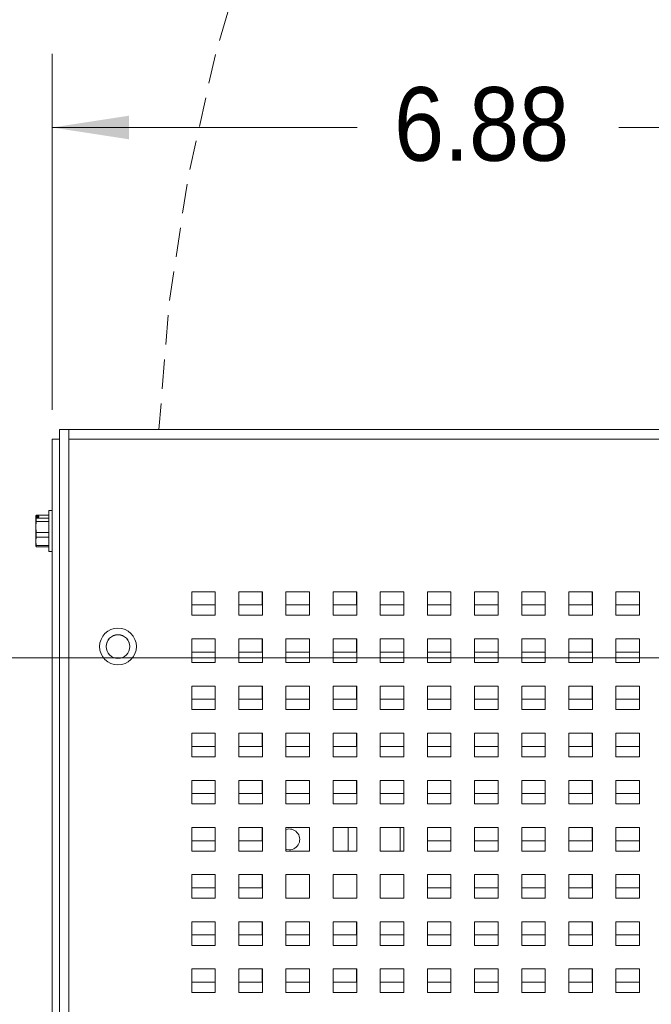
# Model space of a CAD drawing. Header units: inches. Extents: x 0 to 109, y 0 to 85.
# Tile 9 of 60: x 40 to 45, y 24 to 32. Entities that reach past the tile are written whole.
import ezdxf

# ---------------------------------------------------------------- set-up
doc = ezdxf.new("R2010")
doc.units = ezdxf.units.IN
doc.header["$MEASUREMENT"] = 0
doc.linetypes.add('HIDDEN', pattern=[0.075, 0.05, -0.025])
doc.styles.add('SLDTEXTSTYLE0', font='GOTHIC.TTF', dxfattribs={"width": 0.913})
doc.dimstyles.new('SLDDIMSTYLE0', dxfattribs={"dimtxt": 0.625, "dimasz": 0.65, "dimexe": 0, "dimexo": 0.0625, "dimgap": 0.15625, "dimtad": 0, "dimtih": 1, "dimtoh": 1, "dimrnd": 1e-09, "dimzin": 12, "dimdsep": 46, "dimtxsty": 'SLDTEXTSTYLE0', "dimsah": 1, "dimcen": 0.09, "dimadec": 0, "dimazin": 3, "dimtfac": 1, "dimtofl": 0, "dimtmove": 0, "dimatfit": 3, "dimfxl": 1, "dimfrac": 2, "dimtolj": 1, "dimtzin": 12, "dimarcsym": 0})
doc.dimstyles.new('SLDDIMSTYLE2', dxfattribs={"dimtxt": 0.625, "dimasz": 0.65, "dimexe": 0, "dimexo": 0.0625, "dimgap": 0.15625, "dimtad": 0, "dimtih": 1, "dimtoh": 1, "dimdec": 3, "dimrnd": 1e-09, "dimzin": 4, "dimdsep": 46, "dimtxsty": 'SLDTEXTSTYLE0', "dimblk1": 'NONE', "dimblk2": 'NONE', "dimsah": 1, "dimcen": 0, "dimadec": 0, "dimazin": 1, "dimtfac": 1, "dimtdec": 3, "dimtofl": 0, "dimtmove": 0, "dimatfit": 3, "dimldrblk": 'NONE', "dimfxl": 1, "dimfrac": 2, "dimtolj": 1, "dimtzin": 12, "dimarcsym": 0})
doc.dimstyles.new('SLDDIMSTYLE3', dxfattribs={"dimtxt": 0.625, "dimasz": 0.65, "dimexe": 0, "dimexo": 0.0625, "dimgap": 0.15625, "dimtad": 0, "dimtih": 1, "dimtoh": 1, "dimdec": 3, "dimrnd": 1e-09, "dimzin": 12, "dimdsep": 46, "dimtxsty": 'SLDTEXTSTYLE0', "dimblk1": 'NONE', "dimblk2": 'NONE', "dimsah": 1, "dimcen": 0, "dimadec": 0, "dimazin": 3, "dimtfac": 1, "dimtdec": 3, "dimtofl": 0, "dimtmove": 0, "dimatfit": 3, "dimldrblk": 'NONE', "dimfxl": 1, "dimfrac": 2, "dimtolj": 1, "dimtzin": 12, "dimarcsym": 0})
doc.dimstyles.new('SLDDIMSTYLE5', dxfattribs={"dimtxt": 0.625, "dimasz": 0.65, "dimexe": 0, "dimexo": 0.0625, "dimgap": 0.15625, "dimtad": 0, "dimtih": 1, "dimtoh": 1, "dimrnd": 1e-09, "dimzin": 12, "dimdsep": 46, "dimtxsty": 'SLDTEXTSTYLE0', "dimsah": 1, "dimcen": 0, "dimadec": 0, "dimazin": 3, "dimtfac": 1, "dimtofl": 0, "dimtmove": 0, "dimatfit": 3, "dimfxl": 1, "dimfrac": 2, "dimtolj": 1, "dimtzin": 12, "dimarcsym": 0})

# ---------------------------------------------------------------- blocks, each defined once
blk = doc.blocks.new('_D_5')
at = {"color": 7, "linetype": 'Continuous', "lineweight": 0, "ltscale": 5}
blk.add_line((59.2861, 62.9704), (60.5361, 62.9704), dxfattribs=at)
at = {"color": 7, "linetype": 'Continuous', "lineweight": 0, "ltscale": 5, "char_height": 0.625, "attachment_point": 1, "style": 'SLDTEXTSTYLE0'}
for s, insert in [('2x', (60.8486, 63.3226)), ('%%c', (61.7105, 63.313)), ('.750', (62.5575, 63.313))]:
    blk.add_mtext(s, dxfattribs=dict(at, insert=insert))
blk = doc.blocks.new('_NONE')
blk = doc.blocks.new('_D_6')
at = {"color": 7, "linetype": 'Continuous', "lineweight": 0, "ltscale": 5}
blk.add_line((59.1721, 53.977), (60.4221, 53.977), dxfattribs=at)
at = {"color": 7, "linetype": 'Continuous', "lineweight": 0, "ltscale": 5, "char_height": 0.625, "attachment_point": 1, "style": 'SLDTEXTSTYLE0'}
for s, insert in [('2x ', (60.7346, 54.3292)), ('%%c', (61.8275, 54.3197)), ('.312', (62.6714, 54.3197))]:
    blk.add_mtext(s, dxfattribs=dict(at, insert=insert))
blk = doc.blocks.new('_D_14')
at = {"color": 7, "linetype": 'Continuous', "lineweight": 0, "ltscale": 5}
for p, q in [((45.9906, 40.7212), (44.7406, 40.7212)), ((46.6676, 39.8974), (45.9906, 40.7212)), ((56.4548, 27.9879), (46.6676, 39.8974))]:
    blk.add_line(p, q, dxfattribs=at)
blk.add_solid([(46.6676, 39.8974), (47.003, 39.3317), (47.1576, 39.4587)], dxfattribs=at)
at = {"color": 7, "linetype": 'Continuous', "lineweight": 0, "ltscale": 5, "char_height": 0.625, "attachment_point": 1, "style": 'SLDTEXTSTYLE0'}
for s, insert in [('R', (41.9217, 41.0639)), ('15.42', (42.3774, 41.0639))]:
    blk.add_mtext(s, dxfattribs=dict(at, insert=insert))
blk = doc.blocks.new('_D_17')
at = {"color": 7, "linetype": 'Continuous', "lineweight": 0, "ltscale": 5}
for p, q in [((46.782, 26.7439), (35.3702, 26.7439)), ((35.9952, 26.7439), (35.9952, 22.1213)), ((35.9952, 15.7302), (35.9952, 21.2098)), ((38.8948, 15.7302), (35.3702, 15.7302))]:
    blk.add_line(p, q, dxfattribs=at)
for points in [[(35.9952, 26.7439), (35.8952, 26.0939), (36.0952, 26.0939)], [(35.9952, 15.7302), (36.0952, 16.3802), (35.8952, 16.3802)]]:
    blk.add_solid(points, dxfattribs=at)
at = {"color": 7, "linetype": 'Continuous', "lineweight": 0, "ltscale": 5, "insert": (34.9699, 22.0082), "char_height": 0.625, "attachment_point": 1, "style": 'SLDTEXTSTYLE0'}
blk.add_mtext('11.01', dxfattribs=at)
blk = doc.blocks.new('_D_18')
at = {"color": 7, "linetype": 'Continuous', "lineweight": 0, "ltscale": 5}
for p, q in [((40.1498, 28.8481), (40.1498, 31.8672)), ((47.032, 27.7669), (47.032, 31.8672)), ((40.1498, 31.2422), (42.7374, 31.2422)), ((47.032, 31.2422), (44.9574, 31.2422))]:
    blk.add_line(p, q, dxfattribs=at)
for points in [[(40.1498, 31.2422), (40.7998, 31.1422), (40.7998, 31.3422)], [(47.032, 31.2422), (46.382, 31.3422), (46.382, 31.1422)]]:
    blk.add_solid(points, dxfattribs=at)
at = {"color": 7, "linetype": 'Continuous', "lineweight": 0, "ltscale": 5, "insert": (43.0499, 31.5848), "char_height": 0.625, "attachment_point": 1, "style": 'SLDTEXTSTYLE0'}
blk.add_mtext('6.88', dxfattribs=at)

msp = doc.modelspace()

# ---------------------------------------------------------------- linework, layer by layer
at = {"color": 7, "linetype": 'Continuous', "lineweight": 15, "ltscale": 5}
for p, q in [((40.2096, 28.6181), (40.2096, 28.6779)), ((40.2096, 28.6779), (40.21, 28.6779)), ((40.21, 28.6789), (40.2898, 28.6789)), ((40.21, 15.8039), (40.21, 28.6789)), ((40.2898, 28.6789), (40.2898, 28.5991)), ((40.2898, 28.6789), (57.3748, 28.6789)), ((40.1498, 28.5981), (40.2096, 28.5981)), ((40.1498, 28.5981), (40.1498, 16.1583)), ((40.21, 28.6181), (40.2096, 28.6181)), ((40.2096, 28.6181), (40.2096, 28.5981)), ((40.2096, 28.5981), (40.2096, 16.1979)), ((40.21, 28.5981), (40.2096, 28.5981)), ((40.2898, 28.5991), (40.2898, 15.8039)), ((57.3748, 28.5991), (40.2898, 28.5991)), ((40.1498, 27.9929), (40.1216, 27.9929)), ((40.1216, 27.9929), (40.1216, 27.6449)), ((40.0106, 27.9476), (40.0088, 27.9439)), ((40.0088, 27.9431), (40.0093, 27.944)), ((40.0088, 27.9431), (40.0088, 27.9439)), ((40.0088, 27.9431), (40.0088, 27.9356)), ((40.0093, 27.9365), (40.0088, 27.9356)), ((40.0088, 27.8537), (40.0088, 27.9356)), ((40.0132, 27.9011), (40.0088, 27.8537)), ((40.037, 27.944), (40.0093, 27.944)), ((40.0093, 27.9365), (40.0132, 27.9285)), ((40.037, 27.9365), (40.0093, 27.9365)), ((40.1216, 27.9521), (40.0132, 27.9521)), ((40.0132, 27.9285), (40.0132, 27.9011)), ((40.0132, 27.9285), (40.1216, 27.9285)), ((40.1216, 27.9011), (40.0132, 27.9011)), ((40.037, 27.9365), (40.037, 27.944)), ((40.21, 27.8998), (40.2097, 27.9004)), ((40.0088, 27.8537), (40.0132, 27.8063)), ((40.0088, 27.7323), (40.0088, 27.8537)), ((40.2096, 27.8703), (40.21, 27.8652)), ((40.0132, 27.768), (40.0088, 27.7323)), ((40.0088, 27.7323), (40.0132, 27.6967)), ((40.0088, 27.6939), (40.0088, 27.7323)), ((40.0132, 27.8063), (40.1216, 27.8063)), ((40.0132, 27.8063), (40.0132, 27.768)), ((40.1216, 27.768), (40.0132, 27.768)), ((40.2096, 27.7538), (40.21, 27.7538)), ((40.0088, 27.6939), (40.0106, 27.6902)), ((40.0132, 27.6857), (40.011, 27.6903)), ((40.0132, 27.6967), (40.1216, 27.6967)), ((40.0132, 27.6967), (40.0132, 27.6857)), ((40.1216, 27.6857), (40.0132, 27.6857)), ((40.1216, 27.6449), (40.1498, 27.6449)), ((41.5325, 27.3039), (41.3325, 27.3039)), ((41.3325, 27.3039), (41.3325, 27.1039)), ((41.5318, 27.1919), (41.5318, 27.3039)), ((41.5325, 27.1039), (41.5325, 27.3039)), ((41.9325, 27.3039), (41.7325, 27.3039)), ((41.7325, 27.3039), (41.7325, 27.1039)), ((41.9318, 27.1919), (41.9318, 27.3039)), ((41.9325, 27.1039), (41.9325, 27.3039)), ((42.3325, 27.3039), (42.1325, 27.3039)), ((42.1325, 27.3039), (42.1325, 27.1039)), ((42.3318, 27.1919), (42.3318, 27.3039)), ((42.3325, 27.1039), (42.3325, 27.3039)), ((42.7325, 27.3039), (42.5325, 27.3039)), ((42.5325, 27.3039), (42.5325, 27.1039)), ((42.7318, 27.1919), (42.7318, 27.3039)), ((42.7325, 27.1039), (42.7325, 27.3039)), ((43.1325, 27.3039), (42.9325, 27.3039)), ((42.9325, 27.3039), (42.9325, 27.1039)), ((43.1318, 27.1919), (43.1318, 27.3039)), ((43.1325, 27.1039), (43.1325, 27.3039)), ((43.5325, 27.3039), (43.3325, 27.3039)), ((43.3325, 27.3039), (43.3325, 27.1039)), ((43.5318, 27.1919), (43.5318, 27.3039)), ((43.5325, 27.1039), (43.5325, 27.3039)), ((43.9325, 27.3039), (43.7325, 27.3039)), ((43.7325, 27.3039), (43.7325, 27.1039)), ((43.9318, 27.1919), (43.9318, 27.3039)), ((43.9325, 27.1039), (43.9325, 27.3039)), ((44.3325, 27.3039), (44.1325, 27.3039)), ((44.1325, 27.3039), (44.1325, 27.1039)), ((44.3318, 27.1919), (44.3318, 27.3039)), ((44.3325, 27.1039), (44.3325, 27.3039)), ((44.7325, 27.3039), (44.5325, 27.3039)), ((44.5325, 27.3039), (44.5325, 27.1039)), ((44.7318, 27.1919), (44.7318, 27.3039)), ((44.7325, 27.1039), (44.7325, 27.3039)), ((45.1325, 27.3039), (44.9325, 27.3039)), ((44.9325, 27.3039), (44.9325, 27.1039)), ((45.1318, 27.1919), (45.1318, 27.3039)), ((45.1325, 27.1039), (45.1325, 27.3039)), ((41.3325, 27.1919), (41.5318, 27.1919)), ((41.7325, 27.1919), (41.9318, 27.1919)), ((42.1325, 27.1919), (42.3318, 27.1919)), ((42.5325, 27.1919), (42.7318, 27.1919)), ((42.9325, 27.1919), (43.1318, 27.1919)), ((43.3325, 27.1919), (43.5318, 27.1919)), ((43.7325, 27.1919), (43.9318, 27.1919)), ((44.1325, 27.1919), (44.3318, 27.1919)), ((44.5325, 27.1919), (44.7318, 27.1919)), ((44.9325, 27.1919), (45.1318, 27.1919)), ((41.3325, 27.1039), (41.5325, 27.1039)), ((41.7325, 27.1039), (41.9325, 27.1039)), ((42.1325, 27.1039), (42.3325, 27.1039)), ((42.5325, 27.1039), (42.7325, 27.1039)), ((42.9325, 27.1039), (43.1325, 27.1039)), ((43.3325, 27.1039), (43.5325, 27.1039)), ((43.7325, 27.1039), (43.9325, 27.1039)), ((44.1325, 27.1039), (44.3325, 27.1039)), ((44.5325, 27.1039), (44.7325, 27.1039)), ((44.9325, 27.1039), (45.1325, 27.1039)), ((41.5325, 26.9039), (41.3325, 26.9039)), ((41.3325, 26.9039), (41.3325, 26.7039)), ((41.5318, 26.7919), (41.5318, 26.9039)), ((41.5325, 26.7039), (41.5325, 26.9039)), ((41.9325, 26.9039), (41.7325, 26.9039)), ((41.7325, 26.9039), (41.7325, 26.7039)), ((41.9318, 26.7919), (41.9318, 26.9039)), ((41.9325, 26.7039), (41.9325, 26.9039)), ((42.3325, 26.9039), (42.1325, 26.9039)), ((42.1325, 26.9039), (42.1325, 26.7039)), ((42.3318, 26.7919), (42.3318, 26.9039)), ((42.3325, 26.7039), (42.3325, 26.9039)), ((42.7325, 26.9039), (42.5325, 26.9039)), ((42.5325, 26.9039), (42.5325, 26.7039)), ((42.7318, 26.7919), (42.7318, 26.9039)), ((42.7325, 26.7039), (42.7325, 26.9039)), ((43.1325, 26.9039), (42.9325, 26.9039)), ((42.9325, 26.9039), (42.9325, 26.7039)), ((43.1318, 26.7919), (43.1318, 26.9039)), ((43.1325, 26.7039), (43.1325, 26.9039)), ((43.5325, 26.9039), (43.3325, 26.9039)), ((43.3325, 26.9039), (43.3325, 26.7039)), ((43.5318, 26.7919), (43.5318, 26.9039)), ((43.5325, 26.7039), (43.5325, 26.9039)), ((43.9325, 26.9039), (43.7325, 26.9039)), ((43.7325, 26.9039), (43.7325, 26.7039)), ((43.9318, 26.7919), (43.9318, 26.9039)), ((43.9325, 26.7039), (43.9325, 26.9039)), ((44.3325, 26.9039), (44.1325, 26.9039)), ((44.1325, 26.9039), (44.1325, 26.7039)), ((44.3318, 26.7919), (44.3318, 26.9039)), ((44.3325, 26.7039), (44.3325, 26.9039)), ((44.7325, 26.9039), (44.5325, 26.9039)), ((44.5325, 26.9039), (44.5325, 26.7039)), ((44.7318, 26.7919), (44.7318, 26.9039)), ((44.7325, 26.7039), (44.7325, 26.9039)), ((45.1325, 26.9039), (44.9325, 26.9039)), ((44.9325, 26.9039), (44.9325, 26.7039)), ((45.1318, 26.7919), (45.1318, 26.9039)), ((45.1325, 26.7039), (45.1325, 26.9039)), ((41.3325, 26.7919), (41.5318, 26.7919)), ((41.7325, 26.7919), (41.9318, 26.7919)), ((42.1325, 26.7919), (42.3318, 26.7919)), ((42.5325, 26.7919), (42.7318, 26.7919)), ((42.9325, 26.7919), (43.1318, 26.7919)), ((43.3325, 26.7919), (43.5318, 26.7919)), ((43.7325, 26.7919), (43.9318, 26.7919)), ((44.1325, 26.7919), (44.3318, 26.7919)), ((44.5325, 26.7919), (44.7318, 26.7919)), ((44.9325, 26.7919), (45.1318, 26.7919)), ((41.3325, 26.7039), (41.5325, 26.7039)), ((41.7325, 26.7039), (41.9325, 26.7039)), ((42.1325, 26.7039), (42.3325, 26.7039)), ((42.5325, 26.7039), (42.7325, 26.7039)), ((42.9325, 26.7039), (43.1325, 26.7039)), ((43.3325, 26.7039), (43.5325, 26.7039)), ((43.7325, 26.7039), (43.9325, 26.7039)), ((44.1325, 26.7039), (44.3325, 26.7039)), ((44.5325, 26.7039), (44.7325, 26.7039)), ((44.9325, 26.7039), (45.1325, 26.7039)), ((41.5325, 26.5039), (41.3325, 26.5039)), ((41.3325, 26.5039), (41.3325, 26.3039)), ((41.5318, 26.3919), (41.5318, 26.5039)), ((41.5325, 26.3039), (41.5325, 26.5039)), ((41.9325, 26.5039), (41.7325, 26.5039)), ((41.7325, 26.5039), (41.7325, 26.3039)), ((41.9318, 26.3919), (41.9318, 26.5039)), ((41.9325, 26.3039), (41.9325, 26.5039)), ((42.3325, 26.5039), (42.1325, 26.5039)), ((42.1325, 26.5039), (42.1325, 26.3039)), ((42.3318, 26.3919), (42.3318, 26.5039)), ((42.3325, 26.3039), (42.3325, 26.5039)), ((42.7325, 26.5039), (42.5325, 26.5039)), ((42.5325, 26.5039), (42.5325, 26.3039)), ((42.7318, 26.3919), (42.7318, 26.5039)), ((42.7325, 26.3039), (42.7325, 26.5039)), ((43.1325, 26.5039), (42.9325, 26.5039)), ((42.9325, 26.5039), (42.9325, 26.3039)), ((43.1318, 26.3919), (43.1318, 26.5039)), ((43.1325, 26.3039), (43.1325, 26.5039)), ((43.5325, 26.5039), (43.3325, 26.5039)), ((43.3325, 26.5039), (43.3325, 26.3039)), ((43.5318, 26.3919), (43.5318, 26.5039)), ((43.5325, 26.3039), (43.5325, 26.5039)), ((43.9325, 26.5039), (43.7325, 26.5039)), ((43.7325, 26.5039), (43.7325, 26.3039)), ((43.9318, 26.3919), (43.9318, 26.5039)), ((43.9325, 26.3039), (43.9325, 26.5039)), ((44.3325, 26.5039), (44.1325, 26.5039)), ((44.1325, 26.5039), (44.1325, 26.3039)), ((44.3318, 26.3919), (44.3318, 26.5039)), ((44.3325, 26.3039), (44.3325, 26.5039)), ((44.7325, 26.5039), (44.5325, 26.5039)), ((44.5325, 26.5039), (44.5325, 26.3039)), ((44.7318, 26.3919), (44.7318, 26.5039)), ((44.7325, 26.3039), (44.7325, 26.5039)), ((45.1325, 26.5039), (44.9325, 26.5039)), ((44.9325, 26.5039), (44.9325, 26.3039)), ((45.1318, 26.3919), (45.1318, 26.5039)), ((45.1325, 26.3039), (45.1325, 26.5039)), ((41.3325, 26.3919), (41.5318, 26.3919)), ((41.7325, 26.3919), (41.9318, 26.3919)), ((42.1325, 26.3919), (42.3318, 26.3919)), ((42.5325, 26.3919), (42.7318, 26.3919)), ((42.9325, 26.3919), (43.1318, 26.3919)), ((43.3325, 26.3919), (43.5318, 26.3919)), ((43.7325, 26.3919), (43.9318, 26.3919)), ((44.1325, 26.3919), (44.3318, 26.3919)), ((44.5325, 26.3919), (44.7318, 26.3919)), ((44.9325, 26.3919), (45.1318, 26.3919)), ((41.3325, 26.3039), (41.5325, 26.3039)), ((41.7325, 26.3039), (41.9325, 26.3039)), ((42.1325, 26.3039), (42.3325, 26.3039)), ((42.5325, 26.3039), (42.7325, 26.3039)), ((42.9325, 26.3039), (43.1325, 26.3039)), ((43.3325, 26.3039), (43.5325, 26.3039)), ((43.7325, 26.3039), (43.9325, 26.3039)), ((44.1325, 26.3039), (44.3325, 26.3039)), ((44.5325, 26.3039), (44.7325, 26.3039)), ((44.9325, 26.3039), (45.1325, 26.3039)), ((41.5325, 26.1039), (41.3325, 26.1039)), ((41.3325, 26.1039), (41.3325, 25.9039)), ((41.5318, 25.9919), (41.5318, 26.1039)), ((41.5325, 25.9039), (41.5325, 26.1039)), ((41.9325, 26.1039), (41.7325, 26.1039)), ((41.7325, 26.1039), (41.7325, 25.9039)), ((41.9318, 25.9919), (41.9318, 26.1039)), ((41.9325, 25.9039), (41.9325, 26.1039)), ((42.3325, 26.1039), (42.1325, 26.1039)), ((42.1325, 26.1039), (42.1325, 25.9039)), ((42.3318, 25.9919), (42.3318, 26.1039)), ((42.3325, 25.9039), (42.3325, 26.1039)), ((42.7325, 26.1039), (42.5325, 26.1039)), ((42.5325, 26.1039), (42.5325, 25.9039)), ((42.7318, 25.9919), (42.7318, 26.1039)), ((42.7325, 25.9039), (42.7325, 26.1039)), ((43.1325, 26.1039), (42.9325, 26.1039)), ((42.9325, 26.1039), (42.9325, 25.9039)), ((43.1318, 25.9919), (43.1318, 26.1039)), ((43.1325, 25.9039), (43.1325, 26.1039)), ((43.5325, 26.1039), (43.3325, 26.1039)), ((43.3325, 26.1039), (43.3325, 25.9039)), ((43.5318, 25.9919), (43.5318, 26.1039)), ((43.5325, 25.9039), (43.5325, 26.1039)), ((43.9325, 26.1039), (43.7325, 26.1039)), ((43.7325, 26.1039), (43.7325, 25.9039)), ((43.9318, 25.9919), (43.9318, 26.1039)), ((43.9325, 25.9039), (43.9325, 26.1039)), ((44.3325, 26.1039), (44.1325, 26.1039)), ((44.1325, 26.1039), (44.1325, 25.9039)), ((44.3318, 25.9919), (44.3318, 26.1039)), ((44.3325, 25.9039), (44.3325, 26.1039)), ((44.7325, 26.1039), (44.5325, 26.1039)), ((44.5325, 26.1039), (44.5325, 25.9039)), ((44.7318, 25.9919), (44.7318, 26.1039)), ((44.7325, 25.9039), (44.7325, 26.1039)), ((45.1325, 26.1039), (44.9325, 26.1039)), ((44.9325, 26.1039), (44.9325, 25.9039)), ((45.1318, 25.9919), (45.1318, 26.1039)), ((45.1325, 25.9039), (45.1325, 26.1039)), ((41.3325, 25.9919), (41.5318, 25.9919)), ((41.7325, 25.9919), (41.9318, 25.9919)), ((42.1325, 25.9919), (42.3318, 25.9919)), ((42.5325, 25.9919), (42.7318, 25.9919)), ((42.9325, 25.9919), (43.1318, 25.9919)), ((43.3325, 25.9919), (43.5318, 25.9919)), ((43.7325, 25.9919), (43.9318, 25.9919)), ((44.1325, 25.9919), (44.3318, 25.9919)), ((44.5325, 25.9919), (44.7318, 25.9919)), ((44.9325, 25.9919), (45.1318, 25.9919)), ((41.3325, 25.9039), (41.5325, 25.9039)), ((41.7325, 25.9039), (41.9325, 25.9039)), ((42.1325, 25.9039), (42.3325, 25.9039)), ((42.5325, 25.9039), (42.7325, 25.9039)), ((42.9325, 25.9039), (43.1325, 25.9039)), ((43.3325, 25.9039), (43.5325, 25.9039)), ((43.7325, 25.9039), (43.9325, 25.9039)), ((44.1325, 25.9039), (44.3325, 25.9039)), ((44.5325, 25.9039), (44.7325, 25.9039)), ((44.9325, 25.9039), (45.1325, 25.9039)), ((41.5325, 25.7039), (41.3325, 25.7039)), ((41.3325, 25.7039), (41.3325, 25.5039)), ((41.5318, 25.5919), (41.5318, 25.7039)), ((41.5325, 25.5039), (41.5325, 25.7039)), ((41.9325, 25.7039), (41.7325, 25.7039)), ((41.7325, 25.7039), (41.7325, 25.5039)), ((41.9318, 25.5919), (41.9318, 25.7039)), ((41.9325, 25.5039), (41.9325, 25.7039)), ((42.3325, 25.7039), (42.1325, 25.7039)), ((42.1325, 25.7039), (42.1325, 25.5039)), ((42.3318, 25.5919), (42.3318, 25.7039)), ((42.3325, 25.5039), (42.3325, 25.7039)), ((42.7325, 25.7039), (42.5325, 25.7039)), ((42.5325, 25.7039), (42.5325, 25.5039)), ((42.7318, 25.5919), (42.7318, 25.7039)), ((42.7325, 25.5039), (42.7325, 25.7039)), ((43.1325, 25.7039), (42.9325, 25.7039)), ((42.9325, 25.7039), (42.9325, 25.5039)), ((43.1318, 25.5919), (43.1318, 25.7039)), ((43.1325, 25.5039), (43.1325, 25.7039)), ((43.5325, 25.7039), (43.3325, 25.7039)), ((43.3325, 25.7039), (43.3325, 25.5039)), ((43.5318, 25.5919), (43.5318, 25.7039)), ((43.5325, 25.5039), (43.5325, 25.7039)), ((43.9325, 25.7039), (43.7325, 25.7039)), ((43.7325, 25.7039), (43.7325, 25.5039)), ((43.9318, 25.5919), (43.9318, 25.7039)), ((43.9325, 25.5039), (43.9325, 25.7039)), ((44.3325, 25.7039), (44.1325, 25.7039)), ((44.1325, 25.7039), (44.1325, 25.5039)), ((44.3318, 25.5919), (44.3318, 25.7039)), ((44.3325, 25.5039), (44.3325, 25.7039)), ((44.7325, 25.7039), (44.5325, 25.7039)), ((44.5325, 25.7039), (44.5325, 25.5039)), ((44.7318, 25.5919), (44.7318, 25.7039)), ((44.7325, 25.5039), (44.7325, 25.7039)), ((45.1325, 25.7039), (44.9325, 25.7039)), ((44.9325, 25.7039), (44.9325, 25.5039)), ((45.1318, 25.5919), (45.1318, 25.7039)), ((45.1325, 25.5039), (45.1325, 25.7039)), ((41.3325, 25.5919), (41.5318, 25.5919)), ((41.7325, 25.5919), (41.9318, 25.5919)), ((42.1325, 25.5919), (42.3318, 25.5919)), ((42.5325, 25.5919), (42.7318, 25.5919)), ((42.9325, 25.5919), (43.1318, 25.5919)), ((43.3325, 25.5919), (43.5318, 25.5919)), ((43.7325, 25.5919), (43.9318, 25.5919)), ((44.1325, 25.5919), (44.3318, 25.5919)), ((44.5325, 25.5919), (44.7318, 25.5919)), ((44.9325, 25.5919), (45.1318, 25.5919)), ((41.3325, 25.5039), (41.5325, 25.5039)), ((41.7325, 25.5039), (41.9325, 25.5039)), ((42.1325, 25.5039), (42.3325, 25.5039)), ((42.5325, 25.5039), (42.7325, 25.5039)), ((42.9325, 25.5039), (43.1325, 25.5039)), ((43.3325, 25.5039), (43.5325, 25.5039)), ((43.7325, 25.5039), (43.9325, 25.5039)), ((44.1325, 25.5039), (44.3325, 25.5039)), ((44.5325, 25.5039), (44.7325, 25.5039)), ((44.9325, 25.5039), (45.1325, 25.5039)), ((41.5325, 25.3039), (41.3325, 25.3039)), ((41.3325, 25.3039), (41.3325, 25.1039)), ((41.5318, 25.1919), (41.5318, 25.3039)), ((41.5325, 25.1039), (41.5325, 25.3039)), ((41.9325, 25.3039), (41.7325, 25.3039)), ((41.7325, 25.3039), (41.7325, 25.1039)), ((41.9318, 25.1919), (41.9318, 25.3039)), ((41.9325, 25.1039), (41.9325, 25.3039)), ((42.3325, 25.3039), (42.1325, 25.3039)), ((42.1325, 25.3039), (42.1325, 25.1039)), ((42.3325, 25.1039), (42.3325, 25.3039)), ((42.7325, 25.3039), (42.5325, 25.3039)), ((42.5325, 25.3039), (42.5325, 25.1039)), ((42.6608, 25.1039), (42.6608, 25.3039)), ((42.7325, 25.1039), (42.7325, 25.3039)), ((43.1325, 25.3039), (42.9325, 25.3039)), ((42.9325, 25.3039), (42.9325, 25.1039)), ((43.1008, 25.3039), (43.1008, 25.1039)), ((43.1325, 25.1039), (43.1325, 25.3039)), ((43.5325, 25.3039), (43.3325, 25.3039)), ((43.3325, 25.3039), (43.3325, 25.1039)), ((43.5318, 25.1919), (43.5318, 25.3039)), ((43.5325, 25.1039), (43.5325, 25.3039)), ((43.9325, 25.3039), (43.7325, 25.3039)), ((43.7325, 25.3039), (43.7325, 25.1039)), ((43.9318, 25.1919), (43.9318, 25.3039)), ((43.9325, 25.1039), (43.9325, 25.3039)), ((44.3325, 25.3039), (44.1325, 25.3039)), ((44.1325, 25.3039), (44.1325, 25.1039)), ((44.3318, 25.1919), (44.3318, 25.3039)), ((44.3325, 25.1039), (44.3325, 25.3039)), ((44.7325, 25.3039), (44.5325, 25.3039)), ((44.5325, 25.3039), (44.5325, 25.1039)), ((44.7318, 25.1919), (44.7318, 25.3039)), ((44.7325, 25.1039), (44.7325, 25.3039)), ((45.1325, 25.3039), (44.9325, 25.3039)), ((44.9325, 25.3039), (44.9325, 25.1039)), ((45.1318, 25.1919), (45.1318, 25.3039)), ((45.1325, 25.1039), (45.1325, 25.3039)), ((41.3325, 25.1919), (41.5318, 25.1919)), ((41.7325, 25.1919), (41.9318, 25.1919)), ((43.3325, 25.1919), (43.5318, 25.1919)), ((43.7325, 25.1919), (43.9318, 25.1919)), ((44.1325, 25.1919), (44.3318, 25.1919)), ((44.5325, 25.1919), (44.7318, 25.1919)), ((44.9325, 25.1919), (45.1318, 25.1919)), ((41.3325, 25.1039), (41.5325, 25.1039)), ((41.7325, 25.1039), (41.9325, 25.1039)), ((42.1325, 25.1039), (42.3325, 25.1039)), ((42.5325, 25.1039), (42.7325, 25.1039)), ((42.9325, 25.1039), (43.1325, 25.1039)), ((43.3325, 25.1039), (43.5325, 25.1039)), ((43.7325, 25.1039), (43.9325, 25.1039)), ((44.1325, 25.1039), (44.3325, 25.1039)), ((44.5325, 25.1039), (44.7325, 25.1039)), ((44.9325, 25.1039), (45.1325, 25.1039)), ((41.5325, 24.9039), (41.3325, 24.9039)), ((41.3325, 24.9039), (41.3325, 24.7039)), ((41.5318, 24.7919), (41.5318, 24.9039)), ((41.5325, 24.7039), (41.5325, 24.9039)), ((41.9325, 24.9039), (41.7325, 24.9039)), ((41.7325, 24.9039), (41.7325, 24.7039)), ((41.9318, 24.7919), (41.9318, 24.9039)), ((41.9325, 24.7039), (41.9325, 24.9039)), ((42.3325, 24.9039), (42.1325, 24.9039)), ((42.1325, 24.9039), (42.1325, 24.7039)), ((42.3325, 24.7039), (42.3325, 24.9039)), ((42.7325, 24.9039), (42.5325, 24.9039)), ((42.5325, 24.9039), (42.5325, 24.7039)), ((42.7325, 24.7039), (42.7325, 24.9039)), ((43.1325, 24.9039), (42.9325, 24.9039)), ((42.9325, 24.9039), (42.9325, 24.7039)), ((43.1325, 24.7039), (43.1325, 24.9039)), ((43.5325, 24.9039), (43.3325, 24.9039)), ((43.3325, 24.9039), (43.3325, 24.7039)), ((43.5318, 24.7919), (43.5318, 24.9039)), ((43.5325, 24.7039), (43.5325, 24.9039)), ((43.9325, 24.9039), (43.7325, 24.9039)), ((43.7325, 24.9039), (43.7325, 24.7039)), ((43.9318, 24.7919), (43.9318, 24.9039)), ((43.9325, 24.7039), (43.9325, 24.9039)), ((44.3325, 24.9039), (44.1325, 24.9039)), ((44.1325, 24.9039), (44.1325, 24.7039)), ((44.3318, 24.7919), (44.3318, 24.9039)), ((44.3325, 24.7039), (44.3325, 24.9039)), ((44.7325, 24.9039), (44.5325, 24.9039)), ((44.5325, 24.9039), (44.5325, 24.7039)), ((44.7318, 24.7919), (44.7318, 24.9039)), ((44.7325, 24.7039), (44.7325, 24.9039)), ((45.1325, 24.9039), (44.9325, 24.9039)), ((44.9325, 24.9039), (44.9325, 24.7039)), ((45.1318, 24.7919), (45.1318, 24.9039)), ((45.1325, 24.7039), (45.1325, 24.9039)), ((41.3325, 24.7919), (41.5318, 24.7919)), ((41.7325, 24.7919), (41.9318, 24.7919)), ((43.3325, 24.7919), (43.5318, 24.7919)), ((43.7325, 24.7919), (43.9318, 24.7919)), ((44.1325, 24.7919), (44.3318, 24.7919)), ((44.5325, 24.7919), (44.7318, 24.7919)), ((44.9325, 24.7919), (45.1318, 24.7919)), ((41.3325, 24.7039), (41.5325, 24.7039)), ((41.7325, 24.7039), (41.9325, 24.7039)), ((42.1325, 24.7039), (42.3325, 24.7039)), ((42.5325, 24.7039), (42.7325, 24.7039)), ((42.9325, 24.7039), (43.1325, 24.7039)), ((43.3325, 24.7039), (43.5325, 24.7039)), ((43.7325, 24.7039), (43.9325, 24.7039)), ((44.1325, 24.7039), (44.3325, 24.7039)), ((44.5325, 24.7039), (44.7325, 24.7039)), ((44.9325, 24.7039), (45.1325, 24.7039)), ((41.5325, 24.5039), (41.3325, 24.5039)), ((41.3325, 24.5039), (41.3325, 24.3039)), ((41.5318, 24.3919), (41.5318, 24.5039)), ((41.5325, 24.3039), (41.5325, 24.5039)), ((41.9325, 24.5039), (41.7325, 24.5039)), ((41.7325, 24.5039), (41.7325, 24.3039)), ((41.9318, 24.3919), (41.9318, 24.5039)), ((41.9325, 24.3039), (41.9325, 24.5039)), ((42.3325, 24.5039), (42.1325, 24.5039)), ((42.1325, 24.5039), (42.1325, 24.3039)), ((42.3318, 24.3919), (42.3318, 24.5039)), ((42.3325, 24.3039), (42.3325, 24.5039)), ((42.7325, 24.5039), (42.5325, 24.5039)), ((42.5325, 24.5039), (42.5325, 24.3039)), ((42.7318, 24.3919), (42.7318, 24.5039)), ((42.7325, 24.3039), (42.7325, 24.5039)), ((43.1325, 24.5039), (42.9325, 24.5039)), ((42.9325, 24.5039), (42.9325, 24.3039)), ((43.1318, 24.3919), (43.1318, 24.5039)), ((43.1325, 24.3039), (43.1325, 24.5039)), ((43.5325, 24.5039), (43.3325, 24.5039)), ((43.3325, 24.5039), (43.3325, 24.3039)), ((43.5318, 24.3919), (43.5318, 24.5039)), ((43.5325, 24.3039), (43.5325, 24.5039)), ((43.9325, 24.5039), (43.7325, 24.5039)), ((43.7325, 24.5039), (43.7325, 24.3039)), ((43.9318, 24.3919), (43.9318, 24.5039)), ((43.9325, 24.3039), (43.9325, 24.5039)), ((44.3325, 24.5039), (44.1325, 24.5039)), ((44.1325, 24.5039), (44.1325, 24.3039)), ((44.3318, 24.3919), (44.3318, 24.5039)), ((44.3325, 24.3039), (44.3325, 24.5039)), ((44.7325, 24.5039), (44.5325, 24.5039)), ((44.5325, 24.5039), (44.5325, 24.3039)), ((44.7318, 24.3919), (44.7318, 24.5039)), ((44.7325, 24.3039), (44.7325, 24.5039)), ((45.1325, 24.5039), (44.9325, 24.5039)), ((44.9325, 24.5039), (44.9325, 24.3039)), ((45.1318, 24.3919), (45.1318, 24.5039)), ((45.1325, 24.3039), (45.1325, 24.5039)), ((41.3325, 24.3919), (41.5318, 24.3919)), ((41.7325, 24.3919), (41.9318, 24.3919)), ((42.1325, 24.3919), (42.3318, 24.3919)), ((42.5325, 24.3919), (42.7318, 24.3919)), ((42.9325, 24.3919), (43.1318, 24.3919)), ((43.3325, 24.3919), (43.5318, 24.3919)), ((43.7325, 24.3919), (43.9318, 24.3919)), ((44.1325, 24.3919), (44.3318, 24.3919)), ((44.5325, 24.3919), (44.7318, 24.3919)), ((44.9325, 24.3919), (45.1318, 24.3919)), ((41.3325, 24.3039), (41.5325, 24.3039)), ((41.7325, 24.3039), (41.9325, 24.3039)), ((42.1325, 24.3039), (42.3325, 24.3039)), ((42.5325, 24.3039), (42.7325, 24.3039)), ((42.9325, 24.3039), (43.1325, 24.3039)), ((43.3325, 24.3039), (43.5325, 24.3039)), ((43.7325, 24.3039), (43.9325, 24.3039)), ((44.1325, 24.3039), (44.3325, 24.3039)), ((44.5325, 24.3039), (44.7325, 24.3039)), ((44.9325, 24.3039), (45.1325, 24.3039)), ((41.5325, 24.1039), (41.3325, 24.1039)), ((41.3325, 24.1039), (41.3325, 23.9039)), ((41.5318, 23.9919), (41.5318, 24.1039)), ((41.5325, 23.9039), (41.5325, 24.1039)), ((41.9325, 24.1039), (41.7325, 24.1039)), ((41.7325, 24.1039), (41.7325, 23.9039)), ((41.9318, 23.9919), (41.9318, 24.1039)), ((41.9325, 23.9039), (41.9325, 24.1039)), ((42.3325, 24.1039), (42.1325, 24.1039)), ((42.1325, 24.1039), (42.1325, 23.9039)), ((42.3318, 23.9919), (42.3318, 24.1039)), ((42.3325, 23.9039), (42.3325, 24.1039)), ((42.7325, 24.1039), (42.5325, 24.1039)), ((42.5325, 24.1039), (42.5325, 23.9039)), ((42.7318, 23.9919), (42.7318, 24.1039)), ((42.7325, 23.9039), (42.7325, 24.1039)), ((43.1325, 24.1039), (42.9325, 24.1039)), ((42.9325, 24.1039), (42.9325, 23.9039)), ((43.1318, 23.9919), (43.1318, 24.1039)), ((43.1325, 23.9039), (43.1325, 24.1039)), ((43.5325, 24.1039), (43.3325, 24.1039)), ((43.3325, 24.1039), (43.3325, 23.9039)), ((43.5318, 23.9919), (43.5318, 24.1039)), ((43.5325, 23.9039), (43.5325, 24.1039)), ((43.9325, 24.1039), (43.7325, 24.1039)), ((43.7325, 24.1039), (43.7325, 23.9039)), ((43.9318, 23.9919), (43.9318, 24.1039)), ((43.9325, 23.9039), (43.9325, 24.1039)), ((44.3325, 24.1039), (44.1325, 24.1039)), ((44.1325, 24.1039), (44.1325, 23.9039)), ((44.3318, 23.9919), (44.3318, 24.1039)), ((44.3325, 23.9039), (44.3325, 24.1039)), ((44.7325, 24.1039), (44.5325, 24.1039)), ((44.5325, 24.1039), (44.5325, 23.9039)), ((44.7318, 23.9919), (44.7318, 24.1039)), ((44.7325, 23.9039), (44.7325, 24.1039)), ((45.1325, 24.1039), (44.9325, 24.1039)), ((44.9325, 24.1039), (44.9325, 23.9039)), ((45.1318, 23.9919), (45.1318, 24.1039)), ((45.1325, 23.9039), (45.1325, 24.1039)), ((41.3325, 23.9919), (41.5318, 23.9919)), ((41.7325, 23.9919), (41.9318, 23.9919)), ((42.1325, 23.9919), (42.3318, 23.9919)), ((42.5325, 23.9919), (42.7318, 23.9919)), ((42.9325, 23.9919), (43.1318, 23.9919)), ((43.3325, 23.9919), (43.5318, 23.9919)), ((43.7325, 23.9919), (43.9318, 23.9919)), ((44.1325, 23.9919), (44.3318, 23.9919)), ((44.5325, 23.9919), (44.7318, 23.9919)), ((44.9325, 23.9919), (45.1318, 23.9919)), ((41.3325, 23.9039), (41.5325, 23.9039)), ((41.7325, 23.9039), (41.9325, 23.9039)), ((42.1325, 23.9039), (42.3325, 23.9039)), ((42.5325, 23.9039), (42.7325, 23.9039)), ((42.9325, 23.9039), (43.1325, 23.9039)), ((43.3325, 23.9039), (43.5325, 23.9039)), ((43.7325, 23.9039), (43.9325, 23.9039)), ((44.1325, 23.9039), (44.3325, 23.9039)), ((44.5325, 23.9039), (44.7325, 23.9039)), ((44.9325, 23.9039), (45.1325, 23.9039))]:
    msp.add_line(p, q, dxfattribs=at)
at = {"color": 8, "linetype": 'Continuous', "lineweight": 15, "ltscale": 5}
msp.add_line((40.21, 27.8011), (40.2096, 27.8012), dxfattribs=at)
at = {"color": 7, "linetype": 'Continuous', "lineweight": 15, "ltscale": 5, "flags": 128}
msp.add_lwpolyline([(42.1608, 25.1144), (42.1347, 25.1183), (42.1325, 25.1191)], dxfattribs=at)
at = {"color": 7, "linetype": 'Continuous', "lineweight": 15, "ltscale": 25}
for radius in [0.156, 0.1005]:
    msp.add_circle((40.7073, 26.8389), radius, dxfattribs=at)
at = {"color": 7, "linetype": 'HIDDEN', "lineweight": 0, "ltscale": 5}
msp.add_arc((56.4548, 27.9879), 15.4151, 51.13372, 177.43079, dxfattribs=at)
at = {"color": 7, "linetype": 'Continuous', "lineweight": 15, "ltscale": 25}
for centre, radius, start, end in [((40.7073, 26.8379), 0.1005, 90, 179.71495), ((40.7073, 26.8379), 0.1005, 0.28505, 90), ((42.1608, 25.2029), 0.0885, 270, 108.64926)]:
    msp.add_arc(centre, radius, start, end, dxfattribs=at)
at = {"color": 7, "linetype": 'Continuous', "lineweight": 15, "ltscale": 5}
msp.add_open_spline([(40.0132, 27.9521), (40.0129, 27.9516), (40.011, 27.949), (40.0101, 27.9463), (40.0093, 27.944)], degree=3, knots=[0, 0, 0, 0, 0.168275, 1, 1, 1, 1], dxfattribs=at)

# ---------------------------------------------------------------- dimensions: what is measured, and where the dimension line sits
at = {"color": 7, "linetype": 'Continuous', "lineweight": 0, "ltscale": 5}
for p1, text, dimstyle, picture, middle in [((0.514, 0.5454), '2x<>', 'SLDDIMSTYLE2', '_D_5', (62.5005, 62.9704)), ((0.2315, 0.2088), '2x <>', 'SLDDIMSTYLE3', '_D_6', (62.5005, 53.977))]:
    dim = msp.add_diameter_dim_2p(p1=p1, p2=(0, 0), text=text, dimstyle=dimstyle, dxfattribs=at)
    dim.commit()
    dim.dimension.update_dxf_attribs({"geometry": picture, "text_midpoint": middle, "dimtype": 163})
dim = msp.add_radius_dim(center=(56.4548, 27.9879), mpoint=(46.6676, 39.8974), dimstyle='SLDDIMSTYLE5', dxfattribs=at)
dim.commit()
dim.dimension.update_dxf_attribs({"geometry": '_D_14', "text_midpoint": (43.1749, 40.7212), "dimtype": 164})
dim = msp.add_linear_dim(base=(47.032, 31.2422), p1=(40.1498, 28.5981), p2=(47.032, 27.5169), dimstyle='SLDDIMSTYLE0', dxfattribs=at)
dim.commit()
dim.dimension.update_dxf_attribs({"geometry": '_D_18', "text_midpoint": (43.8474, 31.2422), "dimtype": 160})
dim = msp.add_linear_dim(base=(35.9952, 26.7439), p1=(39.1448, 15.7302), p2=(47.032, 26.7439), angle=90, dimstyle='SLDDIMSTYLE0', dxfattribs=at)
dim.commit()
dim.dimension.update_dxf_attribs({"geometry": '_D_17', "text_midpoint": (35.9952, 21.6656), "dimtype": 160})

doc.saveas('drawing.dxf')
